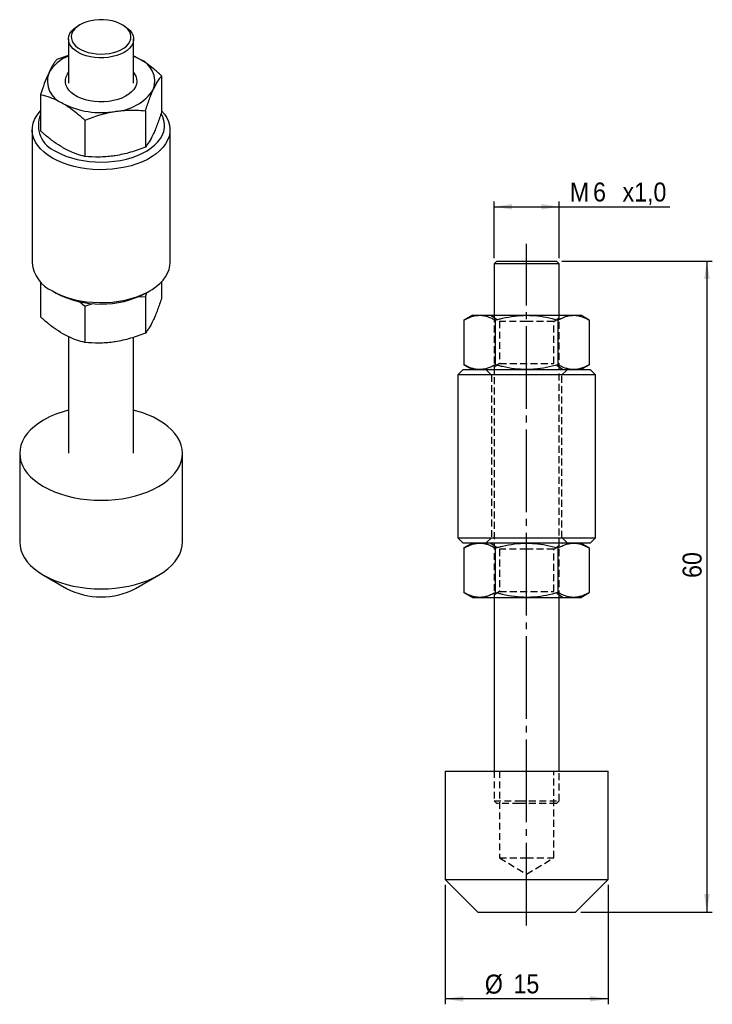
# Model space of a CAD drawing. Extents: x 26.6 to 90.4, y 48.2 to 138.9.
import ezdxf

# ---------------------------------------------------------------- set-up
doc = ezdxf.new("R2010")
doc.units = 0
doc.header["$LTSCALE"] = 0.5
for name, pattern in [('SLD-MISTA-LONGA', [19.05, 15.24, -1.27, 1.27, -1.27]), ('SLD-SÓLIDA', [0]), ('SLD-TRACEJADA', [1.905, 1.27, -0.635])]:
    doc.linetypes.add(name, pattern=pattern)
doc.layers.get('0').update_dxf_attribs({"linetype": 'CONTINUOUS'})
doc.styles.add('SLDTEXTSTYLE0', font='GOTHIC.TTF', dxfattribs={"width": 0.913})
doc.dimstyles.new('SLDDIMSTYLE0', dxfattribs={"dimtxt": 1.75, "dimasz": 1.651, "dimexe": 0, "dimexo": 0.0625, "dimgap": 0.4375, "dimtad": 1, "dimrnd": 1e-09, "dimzin": 12, "dimtxsty": 'SLDTEXTSTYLE0', "dimsah": 1, "dimcen": 0.09, "dimazin": 3, "dimtfac": 1, "dimtofl": 0, "dimtmove": 0, "dimatfit": 3, "dimtolj": 1, "dimtzin": 12})

# ---------------------------------------------------------------- blocks, each defined once
blk = doc.blocks.new('*D1')
for p, q in [((70.321, 116.913), (70.321, 122.163)), ((70.321, 121.663), (76.321, 121.663)), ((76.321, 116.913), (76.321, 122.163)), ((76.321, 121.663), (86.51, 121.663))]:
    blk.add_line(p, q)
for points in [[(70.321, 121.663), (71.972, 121.409), (71.972, 121.917)], [(76.321, 121.663), (74.67, 121.917), (74.67, 121.409)]]:
    blk.add_solid(points)
at = {"char_height": 1.75, "attachment_point": 1, "style": 'SLDTEXTSTYLE0'}
for s, insert in [('M', (77.298, 123.899, 0.1)), ('6', (79.442, 123.899, 0.1)), ('x1,0', (82.157, 123.899, 0.1))]:
    blk.add_mtext(s, dxfattribs=dict(at, insert=insert))
blk = doc.blocks.new('*D2')
for p, q in [((76.571, 116.663), (90.426, 116.663)), ((89.926, 116.663), (89.926, 56.663)), ((78.321, 56.663), (90.426, 56.663))]:
    blk.add_line(p, q)
for points in [[(89.926, 116.663), (89.672, 115.012), (90.18, 115.012)], [(89.926, 56.663), (90.18, 58.314), (89.672, 58.314)]]:
    blk.add_solid(points)
at = {"insert": (87.691, 87.459, 0.1), "char_height": 1.75, "attachment_point": 1, "rotation": 90, "style": 'SLDTEXTSTYLE0'}
blk.add_mtext('60', dxfattribs=at)
blk = doc.blocks.new('*D3')
for p, q in [((65.821, 59.163), (65.821, 48.163)), ((80.821, 59.163), (80.821, 48.163)), ((80.821, 48.663), (65.821, 48.663))]:
    blk.add_line(p, q)
for points in [[(65.821, 48.663), (67.472, 48.409), (67.472, 48.917)], [(80.821, 48.663), (79.17, 48.917), (79.17, 48.409)]]:
    blk.add_solid(points)
at = {"char_height": 1.75, "attachment_point": 1, "style": 'SLDTEXTSTYLE0'}
for s, insert in [('%%c', (69.468, 50.899, 0.1)), ('15', (72.107, 50.925, 0.1))]:
    blk.add_mtext(s, dxfattribs=dict(at, insert=insert))

msp = doc.modelspace()

# ---------------------------------------------------------------- linework, layer by layer
at = {"color": 7, "linetype": 'SLD-SÓLIDA'}
for p, q in [((32.164, 138.443), (31.987, 138.341)), ((36.23, 138.341), (36.053, 138.443)), ((31.108, 137.117), (31.108, 133.069)), ((37.108, 133.069), (37.108, 137.117)), ((31.108, 135.611), (30.026, 135.23)), ((37.644, 135.279), (37.108, 135.549)), ((39.685, 133.736), (39.685, 130.383)), ((28.532, 132.011), (28.532, 128.658)), ((38.191, 130.517), (38.191, 127.164)), ((32.614, 129.654), (32.614, 126.301)), ((27.758, 128.747), (27.758, 116.499)), ((40.458, 116.499), (40.458, 128.747)), ((70.571, 116.663), (70.321, 116.413)), ((70.321, 116.413), (70.321, 111.663)), ((72.584, 116.413), (70.321, 116.413)), ((70.571, 116.663), (72.645, 116.663)), ((76.321, 116.413), (72.584, 116.413)), ((72.645, 116.663), (76.071, 116.663)), ((76.321, 116.413), (76.071, 116.663)), ((76.321, 111.663), (76.321, 116.413)), ((28.532, 114.746), (28.532, 111.51)), ((39.685, 114.746), (39.685, 113.236)), ((29.618, 113.908), (29.971, 113.703)), ((38.191, 113.37), (38.322, 113.748)), ((38.246, 113.703), (38.599, 113.908)), ((32.123, 112.929), (32.614, 112.507)), ((32.614, 112.507), (33.338, 112.759)), ((37.609, 113.404), (38.191, 113.37)), ((38.191, 113.37), (38.191, 110.016)), ((32.614, 112.507), (32.614, 109.154)), ((68.321, 111.663), (67.547, 111.217)), ((68.321, 111.663), (68.99, 111.663)), ((68.99, 111.663), (73.321, 111.663)), ((73.321, 111.663), (77.651, 111.663)), ((77.651, 111.663), (78.321, 111.663)), ((79.094, 111.217), (78.321, 111.663)), ((67.547, 111.217), (67.547, 107.11)), ((70.434, 111.217), (70.434, 107.11)), ((76.207, 111.217), (76.207, 107.11)), ((79.094, 111.217), (79.094, 107.11)), ((31.108, 109.687), (31.108, 98.944)), ((37.108, 98.944), (37.108, 109.639)), ((67.547, 107.11), (68.321, 106.663)), ((78.321, 106.663), (79.094, 107.11)), ((67.471, 106.663), (66.971, 106.163)), ((67.471, 106.663), (73.321, 106.663)), ((73.321, 106.663), (79.171, 106.663)), ((79.671, 106.163), (79.171, 106.663)), ((66.971, 106.163), (66.971, 91.163)), ((73.321, 106.163), (66.971, 106.163)), ((79.671, 106.163), (73.321, 106.163)), ((79.671, 91.163), (79.671, 106.163)), ((26.608, 98.944), (26.608, 90.778)), ((41.608, 90.778), (41.608, 98.944)), ((66.971, 91.163), (67.471, 90.663)), ((66.971, 91.163), (73.321, 91.163)), ((73.321, 91.163), (79.671, 91.163)), ((79.171, 90.663), (79.671, 91.163)), ((73.321, 90.663), (67.471, 90.663)), ((68.321, 90.663), (67.547, 90.217)), ((67.547, 90.217), (67.547, 86.11)), ((70.434, 90.217), (70.434, 86.11)), ((79.171, 90.663), (73.321, 90.663)), ((76.207, 90.217), (76.207, 86.11)), ((79.094, 90.217), (78.321, 90.663)), ((79.094, 90.217), (79.094, 86.11)), ((28.804, 87.717), (30.926, 86.492)), ((37.291, 86.492), (39.413, 87.717)), ((67.547, 86.11), (68.321, 85.663)), ((68.321, 85.663), (68.99, 85.663)), ((68.99, 85.663), (73.321, 85.663)), ((70.321, 85.663), (70.321, 69.663)), ((73.321, 85.663), (77.651, 85.663)), ((76.321, 69.663), (76.321, 85.663)), ((77.651, 85.663), (78.321, 85.663)), ((78.321, 85.663), (79.094, 86.11)), ((65.821, 69.663), (65.821, 59.663)), ((65.821, 69.663), (80.821, 69.663)), ((80.821, 59.663), (80.821, 69.663)), ((65.821, 59.663), (68.821, 56.663)), ((65.821, 59.663), (80.821, 59.663)), ((77.821, 56.663), (80.821, 59.663)), ((68.821, 56.663), (77.821, 56.663))]:
    msp.add_line(p, q, dxfattribs=at)
at = {"linetype": 'SLD-MISTA-LONGA'}
msp.add_line((73.321, 55.425), (73.321, 118.234), dxfattribs=at)
at = {"color": 7, "linetype": 'SLD-TRACEJADA'}
for p, q in [((70.025, 111.663), (70.821, 111.106)), ((70.321, 111.663), (70.321, 85.663)), ((75.821, 111.106), (76.616, 111.663)), ((76.321, 85.663), (76.321, 111.663)), ((73.321, 111.106), (70.821, 111.106)), ((70.821, 111.106), (70.821, 107.22)), ((75.821, 111.106), (73.321, 111.106)), ((75.821, 107.22), (75.821, 111.106)), ((70.821, 107.22), (70.025, 106.663)), ((70.821, 107.22), (75.821, 107.22)), ((76.616, 106.663), (75.821, 107.22)), ((69.571, 106.663), (70.071, 106.163)), ((76.571, 106.163), (77.071, 106.663)), ((70.071, 106.163), (70.071, 91.163)), ((76.571, 91.163), (76.571, 106.163)), ((70.071, 91.163), (69.571, 90.663)), ((77.071, 90.663), (76.571, 91.163)), ((70.025, 90.663), (70.821, 90.106)), ((73.321, 90.106), (70.821, 90.106)), ((70.821, 90.106), (70.821, 86.22)), ((75.821, 90.106), (73.321, 90.106)), ((75.821, 90.106), (76.616, 90.663)), ((75.821, 86.22), (75.821, 90.106)), ((70.821, 86.22), (70.025, 85.663)), ((70.821, 86.22), (75.821, 86.22)), ((76.616, 85.663), (75.821, 86.22)), ((70.321, 69.663), (70.321, 66.913)), ((70.821, 69.663), (70.821, 61.663)), ((75.821, 61.663), (75.821, 69.663)), ((76.321, 66.913), (76.321, 69.663)), ((70.321, 66.913), (72.584, 66.913)), ((70.321, 66.913), (70.571, 66.663)), ((72.645, 66.663), (70.571, 66.663)), ((72.584, 66.913), (76.321, 66.913)), ((76.071, 66.663), (72.645, 66.663)), ((76.071, 66.663), (76.321, 66.913)), ((70.821, 61.663), (73.321, 61.663)), ((70.821, 61.663), (73.321, 60.161)), ((73.321, 61.663), (75.821, 61.663)), ((73.321, 60.161), (75.821, 61.663))]:
    msp.add_line(p, q, dxfattribs=at)
at = {"color": 7, "linetype": 'SLD-SÓLIDA', "flags": 128}
for points in [[(31.746, 136.509), (31.976, 136.319), (32.251, 136.15), (32.566, 136.007), (32.914, 135.891), (33.288, 135.806), (33.679, 135.753), (34.079, 135.734), (34.48, 135.748), (34.872, 135.796), (35.249, 135.876), (35.601, 135.988), (35.921, 136.127), (36.203, 136.292), (36.44, 136.48), (36.628, 136.684), (36.761, 136.903), (36.839, 137.13), (36.858, 137.362), (36.818, 137.593), (36.721, 137.817), (36.568, 138.032), (36.362, 138.231), (36.109, 138.411), (35.813, 138.567), (35.48, 138.697), (35.118, 138.798), (34.735, 138.867), (34.339, 138.903), (33.937, 138.906), (33.539, 138.874), (33.154, 138.81), (32.788, 138.714), (32.451, 138.588), (32.149, 138.435), (31.889, 138.259), (31.676, 138.062), (31.515, 137.85), (31.41, 137.626), (31.362, 137.396), (31.372, 137.164), (31.441, 136.936), (31.566, 136.716), (31.746, 136.509)], [(31.531, 136.231), (31.342, 136.446), (31.208, 136.675), (31.129, 136.913), (31.109, 137.154), (31.147, 137.394), (31.243, 137.63), (31.394, 137.855), (31.599, 138.066), (31.852, 138.258), (31.987, 138.341)], [(36.23, 138.341), (36.31, 138.293), (36.573, 138.105), (36.787, 137.897), (36.949, 137.674), (37.056, 137.441), (37.105, 137.201), (37.096, 136.959), (37.029, 136.721), (36.905, 136.49), (36.727, 136.271), (36.497, 136.069), (36.222, 135.888), (35.905, 135.73), (35.553, 135.599), (35.173, 135.498), (34.772, 135.428), (34.358, 135.391), (33.94, 135.388), (33.525, 135.418), (33.121, 135.482), (32.736, 135.577), (32.378, 135.702), (32.054, 135.855), (31.77, 136.032), (31.531, 136.231), (31.531, 136.231)], [(37.644, 135.279), (37.21, 135.503), (37.108, 135.548)], [(37.108, 134.026), (37.164, 133.952), (37.301, 133.71), (37.382, 133.46), (37.404, 133.207), (37.367, 132.953), (37.272, 132.705), (37.121, 132.466), (36.916, 132.242), (36.66, 132.034), (36.36, 131.849), (36.019, 131.688), (35.644, 131.555), (35.241, 131.452), (34.819, 131.381), (34.383, 131.342), (33.943, 131.338), (33.506, 131.368), (33.08, 131.431), (32.671, 131.526), (32.289, 131.652), (31.939, 131.806), (31.628, 131.986), (31.361, 132.188), (31.143, 132.409), (30.977, 132.644), (30.868, 132.891), (30.817, 133.143), (30.824, 133.397), (30.89, 133.648), (31.014, 133.892), (31.108, 134.026)], [(29.618, 126.155), (29.212, 126.413), (28.85, 126.693), (28.535, 126.991), (28.271, 127.304), (28.06, 127.631), (27.904, 127.968), (27.803, 128.312), (27.76, 128.66), (27.775, 129.009), (27.846, 129.355), (27.975, 129.696), (28.159, 130.028), (28.397, 130.349), (28.532, 130.5)], [(39.685, 130.5), (39.946, 130.19), (40.157, 129.864), (40.313, 129.527), (40.414, 129.183), (40.457, 128.835), (40.442, 128.486), (40.371, 128.14), (40.242, 127.799), (40.058, 127.466), (39.82, 127.146), (39.531, 126.839), (39.192, 126.551), (38.807, 126.282), (38.38, 126.035), (37.914, 125.813), (37.413, 125.617), (36.883, 125.45), (36.328, 125.313), (35.752, 125.207), (35.161, 125.132), (34.561, 125.091), (33.957, 125.083), (33.355, 125.108), (32.759, 125.165), (32.175, 125.256), (31.609, 125.378), (31.065, 125.53), (30.549, 125.712), (30.065, 125.921), (29.618, 126.155)], [(29.972, 126.768), (30.404, 126.542), (30.874, 126.342), (31.375, 126.17), (31.903, 126.028), (32.454, 125.916), (33.021, 125.837), (33.599, 125.791), (34.181, 125.779), (34.763, 125.8), (35.339, 125.854), (35.902, 125.941), (36.448, 126.06), (36.97, 126.21), (37.464, 126.389), (37.924, 126.596), (38.347, 126.828), (38.727, 127.083), (39.062, 127.359), (39.347, 127.653), (39.58, 127.961), (39.759, 128.282), (39.882, 128.611), (39.947, 128.945), (39.954, 129.282), (39.904, 129.617), (39.795, 129.948), (39.656, 130.228)], [(29.618, 113.907), (30.065, 113.673), (30.549, 113.463), (31.065, 113.282), (31.609, 113.129), (32.175, 113.008), (32.759, 112.917), (33.355, 112.859), (33.957, 112.835), (34.561, 112.843), (35.161, 112.884), (35.752, 112.958), (36.328, 113.065), (36.883, 113.202), (37.413, 113.369), (37.914, 113.565), (38.38, 113.787), (38.807, 114.033), (39.192, 114.302), (39.531, 114.591), (39.82, 114.898), (40.058, 115.218), (40.242, 115.551), (40.371, 115.891), (40.442, 116.238), (40.458, 116.499)], [(28.805, 102.005), (28.363, 101.727), (27.965, 101.427), (27.613, 101.108), (27.311, 100.773), (27.061, 100.424), (26.864, 100.064), (26.722, 99.695), (26.637, 99.321), (26.608, 98.944), (26.637, 98.566), (26.722, 98.192), (26.864, 97.823), (27.061, 97.463), (27.311, 97.114), (27.613, 96.779), (27.965, 96.46), (28.363, 96.161), (28.805, 95.882), (29.288, 95.627), (29.807, 95.397), (30.358, 95.194), (30.939, 95.02), (31.543, 94.875), (32.167, 94.762), (32.806, 94.68), (33.455, 94.63), (34.108, 94.614), (34.762, 94.63), (35.411, 94.68), (36.05, 94.762), (36.674, 94.875), (37.278, 95.02), (37.858, 95.194), (38.41, 95.397), (38.929, 95.627), (39.412, 95.882), (39.854, 96.161), (40.252, 96.46), (40.604, 96.779), (40.906, 97.114), (41.156, 97.463), (41.353, 97.823), (41.495, 98.192), (41.58, 98.566), (41.608, 98.944), (41.58, 99.321), (41.495, 99.695), (41.353, 100.064), (41.156, 100.424), (40.906, 100.773), (40.604, 101.108), (40.252, 101.427), (39.854, 101.727), (39.412, 102.005), (38.929, 102.26), (38.41, 102.49), (37.858, 102.693), (37.278, 102.868), (37.108, 102.912)], [(26.608, 90.778), (26.637, 90.401), (26.722, 90.026), (26.864, 89.658), (27.061, 89.297), (27.311, 88.948), (27.613, 88.613), (27.965, 88.295), (28.363, 87.995), (28.805, 87.717), (29.288, 87.462), (29.807, 87.232), (30.358, 87.029), (30.939, 86.854), (31.543, 86.71), (32.167, 86.596), (32.806, 86.514), (33.455, 86.465), (34.108, 86.449), (34.762, 86.465), (35.411, 86.514), (36.05, 86.596), (36.674, 86.71), (37.278, 86.854), (37.858, 87.029), (38.41, 87.232), (38.929, 87.462), (39.412, 87.717), (39.854, 87.995), (40.252, 88.295), (40.604, 88.613), (40.906, 88.948), (41.156, 89.297), (41.353, 89.658), (41.495, 90.026), (41.58, 90.401), (41.608, 90.778)]]:
    msp.add_lwpolyline(points, dxfattribs=at)
at = {"color": 7, "linetype": 'SLD-SÓLIDA'}
for centre, radius, start, end in [((32.319, 132.277), 3.487, 110.31083, 150.66869), ((36.842, 133.213), 2.217, 341.01244, 68.78449), ((31.375, 133.264), 2.217, 161.01244, 248.78449), ((35.152, 134.967), 4.524, 273.1747, 326.81993), ((34.102, 138.027), 7.688, 242.67377, 279.74016), ((30.899, 129.168), 2.573, 156.94453, 248.87242), ((30.919, 116.804), 3.175, 185.49936, 245.82078), ((34.108, 121.681), 8.986, 242.5927, 297.41267), ((33.257, 94.074), 9.096, 103.6659, 119.30706), ((34.108, 92.585), 6.874, 242.41911, 297.58089)]:
    msp.add_arc(centre, radius, start, end, dxfattribs=at)
for points, knots in [([(30.026, 135.23), (29.966, 135.153), (29.845, 134.997), (29.659, 134.712), (29.47, 134.383), (29.343, 134.118), (29.279, 133.985)], [0, 0, 0, 0, 0.247269, 0.495363, 0.746874, 1, 1, 1, 1]), ([(39.685, 133.736), (39.435, 133.957), (38.932, 134.402), (38.246, 134.914), (37.815, 135.176), (37.644, 135.279)], [0, 0, 0, 0, 0.374793, 0.752996, 1, 1, 1, 1]), ([(29.279, 133.985), (29.261, 133.947), (29.127, 133.655), (28.874, 133.03), (28.647, 132.353), (28.532, 132.011)], [0, 0, 0, 0, 0.0700627, 0.5307704, 1, 1, 1, 1]), ([(38.938, 132.491), (38.956, 132.529), (39.09, 132.815), (39.343, 133.28), (39.57, 133.583), (39.685, 133.736)], [0, 0, 0, 0, 0.070063, 0.53077, 1, 1, 1, 1]), ([(38.191, 130.517), (38.312, 130.877), (38.495, 131.421), (38.746, 132.063), (38.874, 132.348), (38.938, 132.491)], [0, 0, 0, 0, 0.4952513, 0.7468182, 1, 1, 1, 1]), ([(28.532, 132.011), (28.608, 131.992), (28.761, 131.953), (29.172, 131.834), (29.773, 131.624), (30.305, 131.34), (30.573, 131.197)], [0, 0, 0, 0, 0.115091, 0.23025, 0.612674, 1, 1, 1, 1]), ([(30.573, 131.197), (30.658, 131.147), (30.829, 131.046), (31.257, 130.767), (31.859, 130.323), (32.361, 129.878), (32.614, 129.654)], [0, 0, 0, 0, 0.123416, 0.247044, 0.621496, 1, 1, 1, 1]), ([(32.614, 129.654), (33.067, 129.823), (33.75, 130.078), (34.688, 130.324), (35.164, 130.408), (35.403, 130.45)], [0, 0, 0, 0, 0.495251, 0.746818, 1, 1, 1, 1]), ([(35.403, 130.45), (35.469, 130.46), (35.824, 130.513), (36.324, 130.557), (36.897, 130.574), (37.475, 130.57), (37.902, 130.538), (38.191, 130.517)], [0, 0, 0, 0, 0.0700322, 0.37657, 0.530807, 0.6830911, 1, 1, 1, 1]), ([(39.685, 130.383), (39.564, 130.022), (39.381, 129.479), (39.13, 128.837), (39.002, 128.552), (38.938, 128.409)], [0, 0, 0, 0, 0.495251, 0.746818, 1, 1, 1, 1]), ([(30.573, 127.115), (30.309, 127.279), (29.777, 127.609), (29.175, 128.093), (28.761, 128.45), (28.608, 128.589), (28.532, 128.658)], [0, 0, 0, 0, 0.382111, 0.769751, 0.884839, 1, 1, 1, 1]), ([(38.938, 128.409), (38.92, 128.371), (38.786, 128.085), (38.533, 127.62), (38.306, 127.317), (38.191, 127.164)], [0, 0, 0, 0, 0.070063, 0.53077, 1, 1, 1, 1]), ([(32.614, 126.301), (32.364, 126.368), (31.861, 126.504), (31.26, 126.754), (30.829, 126.97), (30.658, 127.067), (30.573, 127.115)], [0, 0, 0, 0, 0.374773, 0.752956, 0.876374, 1, 1, 1, 1]), ([(38.191, 127.164), (37.738, 126.994), (37.055, 126.739), (36.118, 126.494), (35.641, 126.41), (35.403, 126.368)], [0, 0, 0, 0, 0.495251, 0.746818, 1, 1, 1, 1]), ([(35.403, 126.368), (35.336, 126.358), (34.836, 126.284), (33.892, 126.217), (33.043, 126.273), (32.614, 126.301)], [0, 0, 0, 0, 0.070063, 0.53077, 1, 1, 1, 1]), ([(39.685, 113.236), (39.564, 112.875), (39.381, 112.332), (39.13, 111.69), (39.002, 111.404), (38.938, 111.261)], [0, 0, 0, 0, 0.495251, 0.746818, 1, 1, 1, 1]), ([(67.547, 111.217), (67.664, 111.281), (67.897, 111.408), (68.255, 111.549), (68.62, 111.645), (68.867, 111.657), (68.99, 111.663)], [0, 0, 0, 0, 0.247269, 0.495363, 0.746874, 1, 1, 1, 1]), ([(68.99, 111.663), (69.025, 111.663), (69.171, 111.661), (69.43, 111.627), (69.767, 111.535), (70.102, 111.399), (70.323, 111.277), (70.434, 111.217)], [0, 0, 0, 0, 0.070029, 0.300404, 0.530816, 0.765385, 1, 1, 1, 1]), ([(70.434, 111.217), (70.542, 111.247), (70.759, 111.308), (71.339, 111.452), (72.19, 111.62), (72.942, 111.649), (73.321, 111.663)], [0, 0, 0, 0, 0.115091, 0.23025, 0.612674, 1, 1, 1, 1]), ([(73.321, 111.663), (73.441, 111.662), (73.682, 111.659), (74.288, 111.62), (75.139, 111.501), (75.85, 111.312), (76.207, 111.217)], [0, 0, 0, 0, 0.123416, 0.247044, 0.621496, 1, 1, 1, 1]), ([(76.207, 111.217), (76.324, 111.281), (76.558, 111.408), (76.916, 111.549), (77.281, 111.645), (77.527, 111.657), (77.651, 111.663)], [0, 0, 0, 0, 0.247711, 0.495365, 0.747705, 1, 1, 1, 1]), ([(77.651, 111.663), (77.685, 111.663), (77.869, 111.66), (78.128, 111.619), (78.424, 111.531), (78.723, 111.417), (78.945, 111.298), (79.094, 111.217)], [0, 0, 0, 0, 0.0700322, 0.37657, 0.530807, 0.6830911, 1, 1, 1, 1]), ([(30.573, 109.967), (30.309, 110.131), (29.777, 110.461), (29.175, 110.945), (28.761, 111.303), (28.608, 111.441), (28.532, 111.51)], [0, 0, 0, 0, 0.382111, 0.769751, 0.884839, 1, 1, 1, 1]), ([(38.938, 111.261), (38.92, 111.224), (38.786, 110.938), (38.533, 110.473), (38.306, 110.169), (38.191, 110.016)], [0, 0, 0, 0, 0.070063, 0.53077, 1, 1, 1, 1]), ([(32.614, 109.154), (32.364, 109.221), (31.861, 109.357), (31.26, 109.607), (30.829, 109.823), (30.658, 109.919), (30.573, 109.967)], [0, 0, 0, 0, 0.374773, 0.752956, 0.876374, 1, 1, 1, 1]), ([(38.191, 110.016), (37.738, 109.847), (37.055, 109.592), (36.118, 109.346), (35.641, 109.262), (35.403, 109.22)], [0, 0, 0, 0, 0.495251, 0.746818, 1, 1, 1, 1]), ([(35.403, 109.22), (35.336, 109.21), (34.836, 109.136), (33.892, 109.07), (33.043, 109.126), (32.614, 109.154)], [0, 0, 0, 0, 0.070063, 0.53077, 1, 1, 1, 1]), ([(68.99, 106.663), (68.956, 106.664), (68.81, 106.666), (68.551, 106.7), (68.214, 106.792), (67.879, 106.928), (67.658, 107.049), (67.547, 107.11)], [0, 0, 0, 0, 0.0700286, 0.3004041, 0.5308156, 0.7653851, 1, 1, 1, 1]), ([(70.434, 107.11), (70.317, 107.046), (70.084, 106.918), (69.726, 106.778), (69.361, 106.682), (69.114, 106.669), (68.99, 106.663)], [0, 0, 0, 0, 0.247269, 0.495363, 0.746874, 1, 1, 1, 1]), ([(73.321, 106.663), (72.947, 106.677), (72.195, 106.706), (71.344, 106.873), (70.759, 107.018), (70.542, 107.079), (70.434, 107.11)], [0, 0, 0, 0, 0.382111, 0.769751, 0.884839, 1, 1, 1, 1]), ([(76.207, 107.11), (75.853, 107.016), (75.142, 106.826), (74.292, 106.707), (73.683, 106.668), (73.441, 106.665), (73.321, 106.663)], [0, 0, 0, 0, 0.374773, 0.752956, 0.876374, 1, 1, 1, 1]), ([(77.651, 106.663), (77.617, 106.664), (77.47, 106.666), (77.211, 106.7), (76.874, 106.792), (76.539, 106.928), (76.318, 107.049), (76.207, 107.11)], [0, 0, 0, 0, 0.070029, 0.300404, 0.530816, 0.765385, 1, 1, 1, 1]), ([(79.094, 107.11), (78.977, 107.046), (78.744, 106.918), (78.385, 106.777), (78.021, 106.682), (77.774, 106.669), (77.651, 106.663)], [0, 0, 0, 0, 0.247711, 0.495365, 0.747705, 1, 1, 1, 1]), ([(67.547, 90.217), (67.664, 90.281), (67.897, 90.408), (68.255, 90.549), (68.62, 90.645), (68.867, 90.657), (68.99, 90.663)], [0, 0, 0, 0, 0.247269, 0.495363, 0.746874, 1, 1, 1, 1]), ([(68.99, 90.663), (69.025, 90.663), (69.171, 90.661), (69.43, 90.627), (69.767, 90.535), (70.102, 90.399), (70.323, 90.277), (70.434, 90.217)], [0, 0, 0, 0, 0.070029, 0.300404, 0.530816, 0.765385, 1, 1, 1, 1]), ([(70.434, 90.217), (70.542, 90.247), (70.759, 90.308), (71.339, 90.452), (72.19, 90.62), (72.942, 90.649), (73.321, 90.663)], [0, 0, 0, 0, 0.115091, 0.23025, 0.612674, 1, 1, 1, 1]), ([(73.321, 90.663), (73.441, 90.662), (73.682, 90.659), (74.288, 90.62), (75.139, 90.501), (75.85, 90.312), (76.207, 90.217)], [0, 0, 0, 0, 0.123416, 0.247044, 0.621496, 1, 1, 1, 1]), ([(76.207, 90.217), (76.324, 90.281), (76.558, 90.408), (76.916, 90.549), (77.281, 90.645), (77.527, 90.657), (77.651, 90.663)], [0, 0, 0, 0, 0.247711, 0.495365, 0.747705, 1, 1, 1, 1]), ([(77.651, 90.663), (77.685, 90.663), (77.869, 90.66), (78.128, 90.619), (78.424, 90.531), (78.723, 90.417), (78.945, 90.298), (79.094, 90.217)], [0, 0, 0, 0, 0.0700322, 0.37657, 0.530807, 0.6830911, 1, 1, 1, 1]), ([(68.99, 85.663), (68.956, 85.664), (68.81, 85.666), (68.551, 85.7), (68.214, 85.792), (67.879, 85.928), (67.658, 86.049), (67.547, 86.11)], [0, 0, 0, 0, 0.070029, 0.300404, 0.530816, 0.765385, 1, 1, 1, 1]), ([(70.434, 86.11), (70.317, 86.046), (70.084, 85.918), (69.726, 85.778), (69.361, 85.682), (69.114, 85.669), (68.99, 85.663)], [0, 0, 0, 0, 0.247269, 0.495363, 0.746874, 1, 1, 1, 1]), ([(73.321, 85.663), (72.947, 85.677), (72.195, 85.706), (71.344, 85.873), (70.759, 86.018), (70.542, 86.079), (70.434, 86.11)], [0, 0, 0, 0, 0.382111, 0.769751, 0.884839, 1, 1, 1, 1]), ([(76.207, 86.11), (75.853, 86.016), (75.142, 85.826), (74.292, 85.707), (73.683, 85.668), (73.441, 85.665), (73.321, 85.663)], [0, 0, 0, 0, 0.374773, 0.752956, 0.876374, 1, 1, 1, 1]), ([(77.651, 85.663), (77.617, 85.664), (77.47, 85.666), (77.211, 85.7), (76.874, 85.792), (76.539, 85.928), (76.318, 86.049), (76.207, 86.11)], [0, 0, 0, 0, 0.070029, 0.300404, 0.530816, 0.765385, 1, 1, 1, 1]), ([(79.094, 86.11), (78.977, 86.046), (78.744, 85.918), (78.385, 85.777), (78.021, 85.682), (77.774, 85.669), (77.651, 85.663)], [0, 0, 0, 0, 0.2477112, 0.4953655, 0.7477053, 1, 1, 1, 1])]:
    msp.add_open_spline(points, degree=3, knots=knots, dxfattribs=at)

# ---------------------------------------------------------------- dimensions: what is measured, and where the dimension line sits
for base, p1, p2, text, picture, middle in [((76.321, 121.663), (70.321, 116.413), (76.321, 116.413), 'M<>x1,0', '*D1', (81.904, 121.663)), ((65.821, 48.663), (80.821, 59.663), (65.821, 59.663), '%%c<>', '*D3', (72.792, 48.663))]:
    dim = msp.add_linear_dim(base=base, p1=p1, p2=p2, text=text, dimstyle='SLDDIMSTYLE0')
    dim.commit()
    dim.dimension.update_dxf_attribs({"geometry": picture, "text_midpoint": middle, "dimtype": 160})
dim = msp.add_linear_dim(base=(89.926, 56.663), p1=(76.071, 116.663), p2=(77.821, 56.663), angle=90, dimstyle='SLDDIMSTYLE0')
dim.commit()
dim.dimension.update_dxf_attribs({"geometry": '*D2', "text_midpoint": (89.926, 89.463), "dimtype": 160})

doc.saveas('drawing.dxf')
